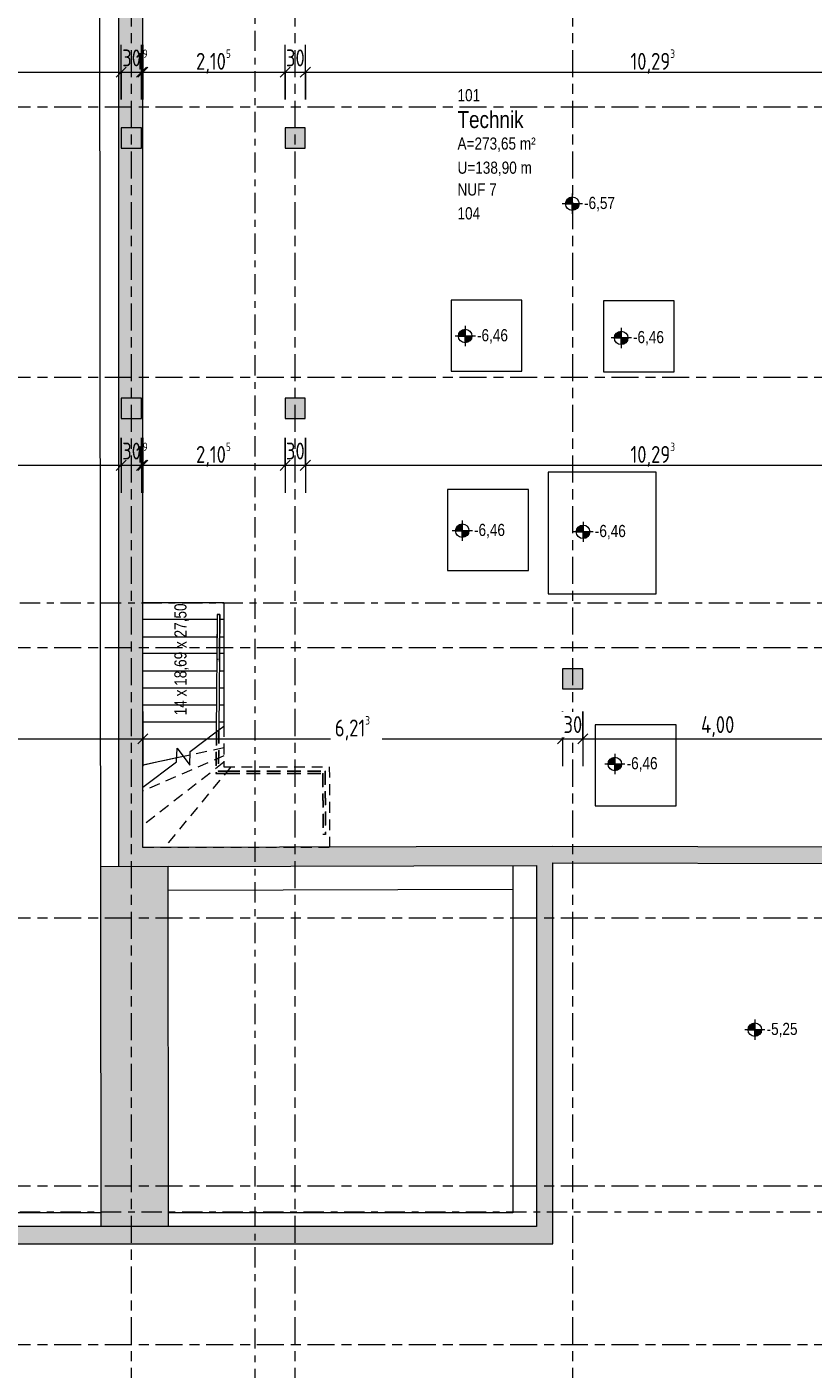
# Model space of a CAD drawing. Header units: metres. Extents: x -39 to 114, y -54 to 869.
# Tile 9 of 44: x -15 to -4, y -23 to -3. Entities that reach past the tile are written whole.
import ezdxf

# ---------------------------------------------------------------- set-up
doc = ezdxf.new("R2010")
doc.units = ezdxf.units.M
for name, pattern in [('_Rasterlinie_', [0.75, 0.4, -0.1, 0.15, -0.1]), ('_Schnittlinie_', [0.6, 0.3, -0.1, 0.1, -0.1]), ('_Verdeckte Linien_', [0.3, 0.2, -0.1]), ('Verdeckt klein', [0.24, 0.16, -0.08])]:
    doc.linetypes.add(name, pattern=pattern)
for name, color, linetype, lineweight in [('A_Bem', 7, 'Continuous', 5), ('A_Bem-100', 7, 'Continuous', 5), ('A_Geländer', 7, 'Continuous', 5), ('A_Geschossdecken', 7, 'Continuous', 5), ('A_Geschossdecken_Schraffur', 7, 'Continuous', 5), ('A_Hoehenkoten', 124, 'Continuous', 5), ('A_Raster', 128, 'Continuous', 5), ('A_Raum-Txt', 16, 'Continuous', 5), ('A_Symbol-S_A', 172, 'Continuous', 5), ('A_Tragwerksstützen', 7, 'Continuous', 5), ('A_Treppe', 38, 'Continuous', 5), ('A_Wand', 244, 'Continuous', 5), ('A_Wand_Schraff', 1, 'Continuous', 5), ('Treppe - Beschriftungen', 50, 'Continuous', 5)]:
    doc.layers.add(name, color=color, linetype=linetype, lineweight=lineweight)
doc.styles.add('Arial', font='arial.ttf', dxfattribs={"width": 0.8, "height": 0.18})
doc.styles.add('Arial_B', font='txt', dxfattribs={"width": 0.8, "height": 0.25})
doc.styles.add('ISOCPEUR', font='isocpeur.ttf', dxfattribs={"width": 0.8, "height": 0.25})
doc.dimstyles.new('BLB-Standard_2_5_Aussen', dxfattribs={"dimscale": 0.3048, "dimtxt": 0.248995, "dimasz": 0.492126, "dimexe": 1.32874, "dimexo": 0.0625, "dimgap": 0.032808, "dimtad": 1, "dimdec": 1, "dimlfac": 100, "dimrnd": 0.1, "dimdsep": 46, "dimtxsty": 'ISOCPEUR', "dimblk1": 'OBLIQUE', "dimblk2": 'OBLIQUE', "dimsah": 1, "dimcen": 0.09, "dimdle": 0.164042, "dimazin": 0, "dimtfac": 1, "dimtdec": 4, "dimtix": 1, "dimtmove": 0, "dimatfit": 3, "dimfxl": 1.32874, "dimfxlon": 1, "dimtvp": 1, "dimtolj": 1, "dimtzin": 0, "dimarcsym": 2})
doc.dimstyles.new('BLB-Standard_2_5_Aussen_1', dxfattribs={"dimscale": 0.3048, "dimtxt": 0.248995, "dimasz": 0.492126, "dimexe": 1.32874, "dimexo": 0.0625, "dimgap": 0.032808, "dimtad": 1, "dimrnd": 0.001, "dimzin": 0, "dimdsep": 46, "dimtxsty": 'ISOCPEUR', "dimblk1": 'OBLIQUE', "dimblk2": 'OBLIQUE', "dimsah": 1, "dimcen": 0.09, "dimdle": 0.164042, "dimazin": 0, "dimtfac": 1, "dimtdec": 4, "dimtix": 1, "dimtmove": 0, "dimatfit": 3, "dimfxl": 1.32874, "dimfxlon": 1, "dimtvp": 1, "dimtolj": 1, "dimtzin": 0, "dimarcsym": 2})
doc.dimstyles.new('BLB-Standard_2_5_Aussen_maskiert', dxfattribs={"dimscale": 0.3048, "dimtxt": 0.248995, "dimasz": 0.492126, "dimexe": 1.32874, "dimexo": 0.0625, "dimgap": 0.032808, "dimtad": 1, "dimrnd": 0.001, "dimzin": 0, "dimdsep": 46, "dimtxsty": 'ISOCPEUR', "dimblk1": 'OBLIQUE', "dimblk2": 'OBLIQUE', "dimsah": 1, "dimcen": 0.09, "dimdle": 0.164042, "dimazin": 0, "dimtfac": 1, "dimtdec": 4, "dimtix": 1, "dimtmove": 0, "dimatfit": 3, "dimfxl": 1.32874, "dimfxlon": 1, "dimtvp": 1, "dimtfill": 1, "dimtolj": 1, "dimtzin": 0, "dimarcsym": 2})
doc.dimstyles.new('BLB-Standard_2_5_Aussen_maskiert_1', dxfattribs={"dimscale": 0.3048, "dimtxt": 0.248995, "dimasz": 0.492126, "dimexe": 1.32874, "dimexo": 0.0625, "dimgap": 0.032808, "dimtad": 1, "dimdec": 1, "dimlfac": 100, "dimrnd": 0.1, "dimdsep": 46, "dimtxsty": 'ISOCPEUR', "dimblk1": 'OBLIQUE', "dimblk2": 'OBLIQUE', "dimsah": 1, "dimcen": 0.09, "dimdle": 0.164042, "dimazin": 0, "dimtfac": 1, "dimtdec": 4, "dimtix": 1, "dimtmove": 0, "dimatfit": 3, "dimfxl": 1.32874, "dimfxlon": 1, "dimtvp": 1, "dimtfill": 1, "dimtolj": 1, "dimtzin": 0, "dimarcsym": 2})

# ---------------------------------------------------------------- blocks, each defined once
blk = doc.blocks.new('Geländer - Geländer-8097931-A-E-2- OK FFB')
at = {"layer": 'A_Geländer', "color": 250, "linetype": '_Verdeckte Linien_', "lineweight": 9}
for p, q in [((-12.619, -13.258), (-12.625, -13.875)), ((-12.619, -13.258), (-12.625, -13.875)), ((-12.619, -13.258), (-12.625, -13.875)), ((-12.619, -13.258), (-12.625, -13.875)), ((-12.619, -13.258), (-12.625, -13.875)), ((-12.619, -13.258), (-12.625, -13.875)), ((-12.589, -13.236), (-12.594, -13.845)), ((-12.589, -13.236), (-12.594, -13.845)), ((-12.589, -13.236), (-12.594, -13.845)), ((-12.589, -13.236), (-12.594, -13.845)), ((-12.589, -13.236), (-12.594, -13.845)), ((-12.589, -13.236), (-12.594, -13.845)), ((-12.625, -13.875), (-12.473, -13.875)), ((-12.625, -13.875), (-12.473, -13.875)), ((-12.625, -13.875), (-12.473, -13.875)), ((-12.625, -13.875), (-12.473, -13.875)), ((-12.625, -13.875), (-12.473, -13.875)), ((-12.625, -13.875), (-12.473, -13.875)), ((-12.594, -13.845), (-12.473, -13.845)), ((-12.594, -13.845), (-12.473, -13.845)), ((-12.594, -13.845), (-12.473, -13.845)), ((-12.594, -13.845), (-12.473, -13.845)), ((-12.594, -13.845), (-12.473, -13.845)), ((-12.594, -13.845), (-12.473, -13.845)), ((-12.473, -13.845), (-11.014, -13.845)), ((-12.473, -13.845), (-11.014, -13.845)), ((-12.473, -13.845), (-11.014, -13.845)), ((-12.473, -13.845), (-11.014, -13.845)), ((-12.473, -13.845), (-11.014, -13.845)), ((-12.473, -13.845), (-11.014, -13.845)), ((-12.473, -13.875), (-11.044, -13.875)), ((-12.473, -13.875), (-11.044, -13.875)), ((-12.473, -13.875), (-11.044, -13.875)), ((-12.473, -13.875), (-11.044, -13.875)), ((-12.473, -13.875), (-11.044, -13.875)), ((-12.473, -13.875), (-11.044, -13.875)), ((-11.044, -13.875), (-11.041, -14.781)), ((-11.044, -13.875), (-11.041, -14.781)), ((-11.044, -13.875), (-11.041, -14.781)), ((-11.044, -13.875), (-11.041, -14.781)), ((-11.044, -13.875), (-11.041, -14.781)), ((-11.044, -13.875), (-11.041, -14.781)), ((-11.014, -13.845), (-11.011, -14.781)), ((-11.014, -13.845), (-11.011, -14.781)), ((-11.014, -13.845), (-11.011, -14.781)), ((-11.014, -13.845), (-11.011, -14.781)), ((-11.014, -13.845), (-11.011, -14.781)), ((-11.014, -13.845), (-11.011, -14.781)), ((-11.011, -14.781), (-11.041, -14.781)), ((-11.011, -14.781), (-11.041, -14.781)), ((-11.011, -14.781), (-11.041, -14.781)), ((-11.011, -14.781), (-11.041, -14.781)), ((-11.011, -14.781), (-11.041, -14.781)), ((-11.011, -14.781), (-11.041, -14.781))]:
    blk.add_line(p, q, dxfattribs=at)
blk = doc.blocks.new('Typ des oberen Holms - Oberer Geländerholm_Innen_-8097936-A-E-2- OK FFB')
at = {"layer": 'A_Geländer', "color": 250, "lineweight": 9}
for p, q in [((-12.609, -11.525), (-12.615, -12.221)), ((-12.575, -12.222), (-12.569, -11.525))]:
    blk.add_line(p, q, dxfattribs=at)
at = {"layer": 'A_Geländer', "color": 250, "lineweight": 9, "flags": 128}
for points in [[(-12.591, -11.525), (-12.589, -11.525), (-12.587, -11.525)], [(-12.593, -12.191), (-12.595, -12.191), (-12.597, -12.191)]]:
    blk.add_lwpolyline(points, dxfattribs=at)
blk = doc.blocks.new('Typ des oberen Holms - Oberer Geländerholm_Innen_-V11-A-E-2- OK FFB')
at = {"layer": 'A_Geländer', "color": 250, "lineweight": 9}
for p, q in [((-12.609, -11.525), (-12.624, -13.262)), ((-12.569, -11.525), (-12.609, -11.525)), ((-12.569, -11.525), (-12.584, -13.232)), ((-12.624, -13.262), (-12.584, -13.232))]:
    blk.add_line(p, q, dxfattribs=at)
at = {"layer": 'A_Geländer', "color": 250, "linetype": '_Verdeckte Linien_', "lineweight": 9}
for p, q in [((-12.624, -13.262), (-12.63, -13.88)), ((-12.584, -13.232), (-12.589, -13.84)), ((-12.63, -13.88), (-12.473, -13.88)), ((-12.589, -13.84), (-12.473, -13.84)), ((-12.473, -13.84), (-11.009, -13.84)), ((-12.473, -13.88), (-11.049, -13.88)), ((-11.049, -13.88), (-11.046, -14.782)), ((-11.009, -13.84), (-11.006, -14.781)), ((-11.006, -14.781), (-11.046, -14.782))]:
    blk.add_line(p, q, dxfattribs=at)
blk = doc.blocks.new('Höhenkoten - Kreuz gefüllt-6114407-A-E-2- OK FFB')
at = {"layer": 'A_Hoehenkoten'}
h = blk.add_hatch(color=256, dxfattribs=at)
edge = h.paths.add_edge_path(flags=0)
edge.add_line((0.001, 0.0014), (0, 0.0014))
edge.add_line((0, 0.0014), (0, 0.0024))
edge.add_arc((0, 0.0014), 0.001, 0, 90, ccw=False)
h = blk.add_hatch(color=256, dxfattribs=at)
edge = h.paths.add_edge_path(flags=0)
edge.add_line((-0.001, 0.0014), (0, 0.0014))
edge.add_line((0, 0.0014), (0, 0.0004))
edge.add_arc((0, 0.0014), 0.001, 180, 270, ccw=False)
for p, q in [((0, 0.0029), (0, -0.0001)), ((0, 0.0014), (0, 0.0024)), ((0, 0.0024), (0, 0.0014)), ((0, 0.0024), (0, 0.0014)), ((0, 0.0014), (0, 0.0024)), ((-0.0015, 0.0014), (0.0015, 0.0014)), ((-0.001, 0.0014), (0, 0.0014)), ((0, 0.0014), (-0.001, 0.0014)), ((0, 0.0014), (-0.001, 0.0014)), ((-0.001, 0.0014), (0, 0.0014)), ((0.001, 0.0014), (0, 0.0014)), ((0, 0.0014), (0, 0.0004)), ((0, 0.0004), (0, 0.0014)), ((0, 0.0014), (0.001, 0.0014)), ((0, 0.0014), (0.001, 0.0014)), ((0.001, 0.0014), (0, 0.0014)), ((0, 0.0014), (0, 0.0004)), ((0, 0.0004), (0, 0.0014))]:
    blk.add_line(p, q, dxfattribs=at)
for start, end in [(90, 180), (90, 180), (360, 90), (360, 90), (180, 270), (180, 270), (270, 0), (270, 360)]:
    blk.add_arc((0, 0.0014), 0.001, start, end, dxfattribs=at)
blk = doc.blocks.new('DIMBLOCK204-A-E-2- OK FFB')
at = {"layer": 'A_Bem-100'}
for p, q in [((-19.829, -3.907), (-19.829, -3.097)), ((-14.029, -3.907), (-14.029, -3.097)), ((-19.829, -3.502), (-14.029, -3.502)), ((-19.829, -3.502), (-19.829, -3.907)), ((-14.029, -3.502), (-14.029, -3.907))]:
    blk.add_line(p, q, dxfattribs=at)
at = {"layer": 'A_Bem-100', "lineweight": 9}
for p, q in [((-19.829, -3.502), (-19.904, -3.577)), ((-19.829, -3.502), (-19.754, -3.427)), ((-14.029, -3.502), (-14.104, -3.577)), ((-14.029, -3.502), (-13.954, -3.427))]:
    blk.add_line(p, q, dxfattribs=at)
at = {"layer": 'A_Bem-100', "color": 0, "insert": (-17.169, -3.165), "char_height": 0.25, "width": 0.57664, "attachment_point": 1, "line_spacing_factor": 1.149209, "style": 'ISOCPEUR'}
blk.add_mtext('5,80', dxfattribs=at)
blk = doc.blocks.new('_Oblique')
at = {"color": 0, "linetype": 'ByBlock', "lineweight": -2}
blk.add_line((-0.5, -0.5), (0.5, 0.5), dxfattribs=at)
blk = doc.blocks.new('DIMBLOCK205-A-E-2- OK FFB')
at = {"layer": 'A_Bem-100'}
for p, q in [((-14.029, -3.907), (-14.029, -3.097)), ((-13.729, -3.907), (-13.729, -3.097)), ((-14.029, -3.502), (-13.729, -3.502)), ((-14.029, -3.502), (-14.029, -3.907)), ((-13.729, -3.502), (-13.729, -3.907))]:
    blk.add_line(p, q, dxfattribs=at)
at = {"layer": 'A_Bem-100', "lineweight": 9}
for p, q in [((-14.029, -3.502), (-14.104, -3.577)), ((-14.029, -3.502), (-13.954, -3.427)), ((-13.729, -3.502), (-13.804, -3.577)), ((-13.729, -3.502), (-13.654, -3.427))]:
    blk.add_line(p, q, dxfattribs=at)
at = {"layer": 'A_Bem-100', "color": 0, "insert": (-14.015, -3.165), "char_height": 0.25, "width": 0.32865, "attachment_point": 1, "line_spacing_factor": 1.149209, "style": 'ISOCPEUR'}
blk.add_mtext('30', dxfattribs=at)
blk = doc.blocks.new('DIMBLOCK206-A-E-2- OK FFB')
at = {"layer": 'A_Bem-100'}
for p, q in [((-13.729, -3.907), (-13.729, -3.097)), ((-13.709, -3.097), (-13.709, -3.907)), ((-13.709, -3.502), (-13.709, -3.097)), ((-13.729, -3.502), (-13.709, -3.502)), ((-13.729, -3.502), (-13.729, -3.907))]:
    blk.add_line(p, q, dxfattribs=at)
at = {"layer": 'A_Bem-100', "lineweight": 9}
for p, q in [((-13.729, -3.502), (-13.804, -3.577)), ((-13.709, -3.502), (-13.784, -3.577)), ((-13.729, -3.502), (-13.654, -3.427)), ((-13.709, -3.502), (-13.634, -3.427))]:
    blk.add_line(p, q, dxfattribs=at)
at = {"layer": 'A_Bem-100', "color": 0, "insert": (-13.812, -3.165), "char_height": 0.25, "width": 0.22408, "attachment_point": 1, "line_spacing_factor": 1.149209, "style": 'ISOCPEUR'}
blk.add_mtext('1\\A2\\H0.5x;\\S9^  ;\\H2x;', dxfattribs=at)
blk = doc.blocks.new('DIMBLOCK207-A-E-2- OK FFB')
at = {"layer": 'A_Bem-100'}
for p, q in [((-13.709, -3.097), (-13.709, -3.907)), ((-13.709, -3.502), (-13.709, -3.097)), ((-11.604, -3.907), (-11.604, -3.097)), ((-13.709, -3.502), (-11.604, -3.502)), ((-11.604, -3.502), (-11.604, -3.907))]:
    blk.add_line(p, q, dxfattribs=at)
at = {"layer": 'A_Bem-100', "lineweight": 9}
for p, q in [((-13.709, -3.502), (-13.784, -3.577)), ((-13.709, -3.502), (-13.634, -3.427)), ((-11.604, -3.502), (-11.679, -3.577)), ((-11.604, -3.502), (-11.529, -3.427))]:
    blk.add_line(p, q, dxfattribs=at)
at = {"layer": 'A_Bem-100', "color": 0, "insert": (-12.922, -3.165), "char_height": 0.25, "width": 0.63639, "attachment_point": 1, "line_spacing_factor": 1.149209, "style": 'ISOCPEUR'}
blk.add_mtext('2,10\\A2\\H0.5x;\\S5^  ;\\H2x;', dxfattribs=at)
blk = doc.blocks.new('DIMBLOCK208-A-E-2- OK FFB')
at = {"layer": 'A_Bem-100'}
for p, q in [((-11.604, -3.907), (-11.604, -3.097)), ((-11.304, -3.907), (-11.304, -3.097)), ((-11.604, -3.502), (-11.304, -3.502)), ((-11.604, -3.502), (-11.604, -3.907)), ((-11.304, -3.502), (-11.304, -3.907))]:
    blk.add_line(p, q, dxfattribs=at)
at = {"layer": 'A_Bem-100', "lineweight": 9}
for p, q in [((-11.604, -3.502), (-11.679, -3.577)), ((-11.604, -3.502), (-11.529, -3.427)), ((-11.304, -3.502), (-11.379, -3.577)), ((-11.304, -3.502), (-11.229, -3.427))]:
    blk.add_line(p, q, dxfattribs=at)
at = {"layer": 'A_Bem-100', "color": 0, "insert": (-11.591, -3.165), "char_height": 0.25, "width": 0.32865, "attachment_point": 1, "line_spacing_factor": 1.149209, "style": 'ISOCPEUR'}
blk.add_mtext('30', dxfattribs=at)
blk = doc.blocks.new('DIMBLOCK209-A-E-2- OK FFB')
at = {"layer": 'A_Bem-100'}
for p, q in [((-11.304, -3.907), (-11.304, -3.097)), ((-1.011, -3.097), (-1.011, -3.907)), ((-1.011, -3.502), (-1.011, -3.097)), ((-11.304, -3.502), (-0.961, -3.502)), ((-11.304, -3.502), (-11.304, -3.907))]:
    blk.add_line(p, q, dxfattribs=at)
at = {"layer": 'A_Bem-100', "lineweight": 9}
for p, q in [((-11.304, -3.502), (-11.379, -3.577)), ((-11.304, -3.502), (-11.229, -3.427)), ((-1.011, -3.502), (-1.086, -3.577)), ((-1.011, -3.502), (-0.936, -3.427))]:
    blk.add_line(p, q, dxfattribs=at)
at = {"layer": 'A_Bem-100', "color": 0, "insert": (-6.491, -3.165), "char_height": 0.25, "width": 0.80072, "attachment_point": 1, "line_spacing_factor": 1.149209, "style": 'ISOCPEUR'}
blk.add_mtext('10,29\\A2\\H0.5x;\\S3^  ;\\H2x;', dxfattribs=at)
blk = doc.blocks.new('DIMBLOCK211-A-E-2- OK FFB')
at = {"layer": 'A_Bem-100'}
for p, q in [((-19.829, -8.913), (-19.829, -9.723)), ((-19.829, -9.318), (-19.829, -8.913)), ((-14.029, -8.913), (-14.029, -9.723)), ((-14.029, -9.318), (-14.029, -8.913)), ((-19.829, -9.318), (-14.029, -9.318))]:
    blk.add_line(p, q, dxfattribs=at)
at = {"layer": 'A_Bem-100', "lineweight": 9}
for p, q in [((-19.829, -9.318), (-19.904, -9.393)), ((-19.829, -9.318), (-19.754, -9.243)), ((-14.029, -9.318), (-14.104, -9.393)), ((-14.029, -9.318), (-13.954, -9.243))]:
    blk.add_line(p, q, dxfattribs=at)
at = {"layer": 'A_Bem-100', "color": 0, "insert": (-17.169, -8.982), "char_height": 0.25, "width": 0.57664, "attachment_point": 1, "line_spacing_factor": 1.149209, "style": 'ISOCPEUR'}
blk.add_mtext('5,80', dxfattribs=at)
blk = doc.blocks.new('DIMBLOCK212-A-E-2- OK FFB')
at = {"layer": 'A_Bem-100'}
for p, q in [((-14.029, -8.913), (-14.029, -9.723)), ((-14.029, -9.318), (-14.029, -8.913)), ((-13.729, -8.913), (-13.729, -9.723)), ((-13.729, -9.318), (-13.729, -8.913)), ((-14.029, -9.318), (-13.729, -9.318))]:
    blk.add_line(p, q, dxfattribs=at)
at = {"layer": 'A_Bem-100', "lineweight": 9}
for p, q in [((-14.029, -9.318), (-14.104, -9.393)), ((-14.029, -9.318), (-13.954, -9.243)), ((-13.729, -9.318), (-13.804, -9.393)), ((-13.729, -9.318), (-13.654, -9.243))]:
    blk.add_line(p, q, dxfattribs=at)
at = {"layer": 'A_Bem-100', "color": 0, "insert": (-14.015, -8.982), "char_height": 0.25, "width": 0.32865, "attachment_point": 1, "line_spacing_factor": 1.149209, "style": 'ISOCPEUR'}
blk.add_mtext('30', dxfattribs=at)
blk = doc.blocks.new('DIMBLOCK213-A-E-2- OK FFB')
at = {"layer": 'A_Bem-100'}
for p, q in [((-13.729, -8.913), (-13.729, -9.723)), ((-13.729, -9.318), (-13.729, -8.913)), ((-13.709, -8.913), (-13.709, -9.723)), ((-13.709, -9.318), (-13.709, -8.913)), ((-13.729, -9.318), (-13.709, -9.318))]:
    blk.add_line(p, q, dxfattribs=at)
at = {"layer": 'A_Bem-100', "lineweight": 9}
for p, q in [((-13.729, -9.318), (-13.804, -9.393)), ((-13.709, -9.318), (-13.784, -9.393)), ((-13.729, -9.318), (-13.654, -9.243)), ((-13.709, -9.318), (-13.634, -9.243))]:
    blk.add_line(p, q, dxfattribs=at)
at = {"layer": 'A_Bem-100', "color": 0, "insert": (-13.812, -8.982), "char_height": 0.25, "width": 0.22408, "attachment_point": 1, "line_spacing_factor": 1.149209, "style": 'ISOCPEUR'}
blk.add_mtext('1\\A2\\H0.5x;\\S9^  ;\\H2x;', dxfattribs=at)
blk = doc.blocks.new('DIMBLOCK214-A-E-2- OK FFB')
at = {"layer": 'A_Bem-100'}
for p, q in [((-13.709, -8.913), (-13.709, -9.723)), ((-13.709, -9.318), (-13.709, -8.913)), ((-11.604, -8.913), (-11.604, -9.723)), ((-11.604, -9.318), (-11.604, -8.913)), ((-13.709, -9.318), (-11.604, -9.318))]:
    blk.add_line(p, q, dxfattribs=at)
at = {"layer": 'A_Bem-100', "lineweight": 9}
for p, q in [((-13.709, -9.318), (-13.784, -9.393)), ((-13.709, -9.318), (-13.634, -9.243)), ((-11.604, -9.318), (-11.679, -9.393)), ((-11.604, -9.318), (-11.529, -9.243))]:
    blk.add_line(p, q, dxfattribs=at)
at = {"layer": 'A_Bem-100', "color": 0, "insert": (-12.922, -8.982), "char_height": 0.25, "width": 0.63639, "attachment_point": 1, "line_spacing_factor": 1.149209, "style": 'ISOCPEUR'}
blk.add_mtext('2,10\\A2\\H0.5x;\\S5^  ;\\H2x;', dxfattribs=at)
blk = doc.blocks.new('DIMBLOCK215-A-E-2- OK FFB')
at = {"layer": 'A_Bem-100'}
for p, q in [((-11.604, -8.913), (-11.604, -9.723)), ((-11.604, -9.318), (-11.604, -8.913)), ((-11.304, -8.913), (-11.304, -9.723)), ((-11.304, -9.318), (-11.304, -8.913)), ((-11.604, -9.318), (-11.304, -9.318))]:
    blk.add_line(p, q, dxfattribs=at)
at = {"layer": 'A_Bem-100', "lineweight": 9}
for p, q in [((-11.604, -9.318), (-11.679, -9.393)), ((-11.604, -9.318), (-11.529, -9.243)), ((-11.304, -9.318), (-11.379, -9.393)), ((-11.304, -9.318), (-11.229, -9.243))]:
    blk.add_line(p, q, dxfattribs=at)
at = {"layer": 'A_Bem-100', "color": 0, "insert": (-11.591, -8.982), "char_height": 0.25, "width": 0.32865, "attachment_point": 1, "line_spacing_factor": 1.149209, "style": 'ISOCPEUR'}
blk.add_mtext('30', dxfattribs=at)
blk = doc.blocks.new('DIMBLOCK216-A-E-2- OK FFB')
at = {"layer": 'A_Bem-100'}
for p, q in [((-11.304, -8.913), (-11.304, -9.723)), ((-11.304, -9.318), (-11.304, -8.913)), ((-1.011, -8.913), (-1.011, -9.723)), ((-1.011, -9.318), (-1.011, -8.913)), ((-11.304, -9.318), (-0.961, -9.318))]:
    blk.add_line(p, q, dxfattribs=at)
at = {"layer": 'A_Bem-100', "lineweight": 9}
for p, q in [((-11.304, -9.318), (-11.379, -9.393)), ((-11.304, -9.318), (-11.229, -9.243)), ((-1.011, -9.318), (-1.086, -9.393)), ((-1.011, -9.318), (-0.936, -9.243))]:
    blk.add_line(p, q, dxfattribs=at)
at = {"layer": 'A_Bem-100', "color": 0, "insert": (-6.491, -8.982), "char_height": 0.25, "width": 0.80072, "attachment_point": 1, "line_spacing_factor": 1.149209, "style": 'ISOCPEUR'}
blk.add_mtext('10,29\\A2\\H0.5x;\\S3^  ;\\H2x;', dxfattribs=at)
blk = doc.blocks.new('DIMBLOCK218-A-E-2- OK FFB')
at = {"layer": 'A_Bem-100'}
for p, q in [((-19.829, -12.961), (-19.829, -13.771)), ((-19.829, -13.366), (-19.829, -12.961)), ((-13.709, -12.961), (-13.709, -13.771)), ((-13.709, -13.366), (-13.709, -12.961)), ((-19.829, -13.366), (-13.709, -13.366))]:
    blk.add_line(p, q, dxfattribs=at)
at = {"layer": 'A_Bem-100', "lineweight": 9}
for p, q in [((-19.829, -13.366), (-19.754, -13.291)), ((-13.709, -13.366), (-13.634, -13.291)), ((-19.829, -13.366), (-19.904, -13.441)), ((-13.709, -13.366), (-13.784, -13.441))]:
    blk.add_line(p, q, dxfattribs=at)
at = {"layer": 'A_Bem-100', "color": 0, "insert": (-17.014, -13.029), "char_height": 0.25, "width": 0.58859, "attachment_point": 1, "line_spacing_factor": 1.149209, "style": 'ISOCPEUR', "bg_fill": 3, "box_fill_scale": 1.25, "bg_fill_color": 256, "bg_fill_true_color": 13158600, "bg_fill_transparency": 0}
blk.add_mtext('6,11\\A2\\H0.5x;\\S9^  ;\\H2x;', dxfattribs=at)
blk = doc.blocks.new('DIMBLOCK219-A-E-2- OK FFB')
at = {"layer": 'A_Bem-100'}
for p, q in [((-13.709, -12.961), (-13.709, -13.771)), ((-13.709, -13.366), (-13.709, -12.961)), ((-7.496, -12.961), (-7.496, -13.771)), ((-7.496, -13.366), (-7.496, -12.961)), ((-13.709, -13.366), (-7.496, -13.366))]:
    blk.add_line(p, q, dxfattribs=at)
at = {"layer": 'A_Bem-100', "lineweight": 9}
for p, q in [((-13.709, -13.366), (-13.634, -13.291)), ((-7.496, -13.366), (-7.421, -13.291)), ((-13.709, -13.366), (-13.784, -13.441)), ((-7.496, -13.366), (-7.571, -13.441))]:
    blk.add_line(p, q, dxfattribs=at)
at = {"layer": 'A_Bem-100', "color": 0, "insert": (-10.868, -13.029), "char_height": 0.25, "width": 0.63639, "attachment_point": 1, "line_spacing_factor": 1.149209, "style": 'ISOCPEUR', "bg_fill": 3, "box_fill_scale": 1.25, "bg_fill_color": 256, "bg_fill_true_color": 13158600, "bg_fill_transparency": 0}
blk.add_mtext('6,21\\A2\\H0.5x;\\S3^  ;\\H2x;', dxfattribs=at)
blk = doc.blocks.new('DIMBLOCK220-A-E-2- OK FFB')
at = {"layer": 'A_Bem-100'}
for p, q in [((-7.496, -12.961), (-7.496, -13.771)), ((-7.496, -13.366), (-7.496, -12.961)), ((-7.196, -12.961), (-7.196, -13.771)), ((-7.196, -13.366), (-7.196, -12.961)), ((-7.496, -13.366), (-7.196, -13.366))]:
    blk.add_line(p, q, dxfattribs=at)
at = {"layer": 'A_Bem-100', "lineweight": 9}
for p, q in [((-7.496, -13.366), (-7.421, -13.291)), ((-7.196, -13.366), (-7.121, -13.291)), ((-7.496, -13.366), (-7.571, -13.441)), ((-7.196, -13.366), (-7.271, -13.441))]:
    blk.add_line(p, q, dxfattribs=at)
at = {"layer": 'A_Bem-100', "color": 0, "insert": (-7.483, -13.029), "char_height": 0.25, "width": 0.32865, "attachment_point": 1, "line_spacing_factor": 1.149209, "style": 'ISOCPEUR', "bg_fill": 3, "box_fill_scale": 1.25, "bg_fill_color": 256, "bg_fill_true_color": 13158600, "bg_fill_transparency": 0}
blk.add_mtext('30', dxfattribs=at)
blk = doc.blocks.new('DIMBLOCK221-A-E-2- OK FFB')
at = {"layer": 'A_Bem-100'}
for p, q in [((-7.196, -12.961), (-7.196, -13.771)), ((-7.196, -13.366), (-7.196, -12.961)), ((-3.196, -12.961), (-3.196, -13.771)), ((-3.196, -13.366), (-3.196, -12.961)), ((-7.196, -13.366), (-3.196, -13.366))]:
    blk.add_line(p, q, dxfattribs=at)
at = {"layer": 'A_Bem-100', "lineweight": 9}
for p, q in [((-7.196, -13.366), (-7.121, -13.291)), ((-3.196, -13.366), (-3.121, -13.291)), ((-7.196, -13.366), (-7.271, -13.441)), ((-3.196, -13.366), (-3.271, -13.441))]:
    blk.add_line(p, q, dxfattribs=at)
at = {"layer": 'A_Bem-100', "color": 0, "insert": (-5.446, -13.029), "char_height": 0.25, "width": 0.60054, "attachment_point": 1, "line_spacing_factor": 1.149209, "style": 'ISOCPEUR', "bg_fill": 3, "box_fill_scale": 1.25, "bg_fill_color": 256, "bg_fill_true_color": 13158600, "bg_fill_transparency": 0}
blk.add_mtext('4,00', dxfattribs=at)

msp = doc.modelspace()

# ---------------------------------------------------------------- hatches: boundary and pattern name
at = {"layer": 'A_Geschossdecken_Schraffur', "lineweight": 9}
msp.add_hatch(color=254, dxfattribs=at).paths.add_polyline_path([(-13.331, -20.5786), (-13.3365, -15.2536), (-14.3365, -15.2565), (-14.331, -20.5786)], flags=0)
at = {"layer": 'A_Tragwerksstützen'}
for points in [[(-13.7286, -4.6267), (-13.7286, -4.3267), (-14.0286, -4.3267), (-14.0286, -4.6267)], [(-11.3042, -4.6267), (-11.3042, -4.3267), (-11.6042, -4.3267), (-11.6042, -4.6267)], [(-13.7286, -8.6267), (-13.7286, -8.3267), (-14.0286, -8.3267), (-14.0286, -8.6267)], [(-11.3042, -8.6267), (-11.3042, -8.3267), (-11.6042, -8.3267), (-11.6042, -8.6267)], [(-7.196, -12.6267), (-7.196, -12.3267), (-7.496, -12.3267), (-7.496, -12.6267)]]:
    msp.add_hatch(color=8, dxfattribs=at).paths.add_polyline_path(points, flags=0)
at = {"layer": 'A_Wand_Schraff', "lineweight": 9}
for points in [[(-14.0691, -14.9757), (-13.7091, -14.9746), (-13.7091, 6.4166), (-14.0691, 6.4166), (-14.0691, -14.3286)], [(-14.0691, -15.2557), (-7.6423, -15.2375), (-7.6423, -14.9575), (-14.0691, -14.9757)], [(-7.8823, -20.5786), (-7.6423, -20.5786), (-7.6423, -15.2375), (-7.8823, -15.2382), (-7.8823, -20.0091)], [(-13.8265, -20.8386), (-13.8265, -20.5786), (-16.3487, -20.5786), (-16.3459, -20.8386)], [(-7.6423, -20.8386), (-7.6423, -20.5786), (-13.8265, -20.5786), (-13.8265, -20.8386), (-12.5188, -20.8386)]]:
    msp.add_hatch(color=253, dxfattribs=at).paths.add_polyline_path(points, flags=0)
h = msp.add_hatch(color=253, dxfattribs=at)
h.paths.add_polyline_path([(-1.011, -15.2123), (-1.011, -14.9723), (-1.1323, -14.972), (-1.1328, -15.192), (-1.1258, -15.192), (-1.1249, -15.212), (-1.1229, -15.212)], flags=0)
h.paths.add_polyline_path([(-2.6399, -15.2086), (-2.6398, -15.1886), (-2.6328, -15.1886), (-2.6323, -14.9686), (-7.6423, -14.9575), (-7.6429, -15.1975), (-2.6399, -15.2086)], flags=0)

# ---------------------------------------------------------------- linework, layer by layer
at = {"layer": 'A_Geschossdecken', "color": 253, "lineweight": 9}
for p, q in [((-14.3755, 22.108), (-14.331, -20.5786)), ((-8.0975, -6.8745), (-9.1475, -6.8745)), ((-9.1475, -6.8745), (-9.1475, -7.9245)), ((-8.0975, -7.9245), (-8.0975, -6.8745)), ((-5.8425, -6.8845), (-6.8925, -6.8845)), ((-6.8925, -6.8845), (-6.8925, -7.9345)), ((-5.8425, -7.9345), (-5.8425, -6.8845)), ((-9.1475, -7.9245), (-8.0975, -7.9245)), ((-6.8925, -7.9345), (-5.8425, -7.9345)), ((-6.1081, -9.419), (-7.7081, -9.419)), ((-7.7081, -9.419), (-7.7081, -11.219)), ((-6.1081, -11.219), (-6.1081, -9.419)), ((-8.0014, -9.6759), (-9.2014, -9.6759)), ((-9.2014, -9.6759), (-9.2014, -10.8759)), ((-8.0014, -10.8759), (-8.0014, -9.6759)), ((-9.2014, -10.8759), (-8.0014, -10.8759)), ((-7.7081, -11.219), (-6.1081, -11.219)), ((-5.8154, -13.1564), (-7.0154, -13.1564)), ((-7.0154, -13.1564), (-7.0154, -14.3564)), ((-5.8154, -14.3564), (-5.8154, -13.1564)), ((-7.0154, -14.3564), (-5.8154, -14.3564)), ((-13.3365, -15.2536), (-14.3365, -15.2565)), ((-13.331, -20.5786), (-13.3365, -15.2536)), ((-8.2323, -15.2391), (-8.2323, -20.3786)), ((-13.3362, -15.6036), (-8.2323, -15.5892)), ((-14.3312, -20.3786), (-16.6909, -20.3786)), ((-8.2323, -20.3786), (-13.3312, -20.3786))]:
    msp.add_line(p, q, dxfattribs=at)
at = {"layer": 'A_Raster', "linetype": '_Rasterlinie_', "lineweight": 9}
for p, q in [((-13.8786, -53.073), (-13.8786, 37.0725)), ((-11.4542, -53.073), (-11.4542, 37.0725)), ((-7.346, -53.073), (-7.346, 37.0725)), ((31.1297, -4.0184), (-37.7073, -4.0184)), ((31.1297, -8.0184), (-37.7073, -8.0184)), ((31.1297, -12.0184), (-37.7073, -12.0184)), ((31.1297, -16.0184), (-37.7073, -16.0184)), ((31.1297, -19.9826), (-37.7073, -19.9826)), ((31.1297, -22.3326), (-37.7073, -22.3326))]:
    msp.add_line(p, q, dxfattribs=at)
at = {"layer": 'A_Symbol-S_A', "linetype": '_Schnittlinie_', "lineweight": 9}
for p, q in [((-12.0459, -31.9872), (-12.0459, 27.094)), ((-24.5288, -11.3507), (29.1355, -11.3507)), ((-24.5288, -20.3624), (29.1355, -20.3624))]:
    msp.add_line(p, q, dxfattribs=at)
at = {"layer": 'A_Tragwerksstützen', "color": 250, "lineweight": 9}
for p, q in [((-13.7286, -4.3267), (-14.0286, -4.3267)), ((-14.0286, -4.3267), (-14.0286, -4.6267)), ((-13.7286, -4.6267), (-13.7286, -4.3267)), ((-11.3042, -4.3267), (-11.6042, -4.3267)), ((-11.6042, -4.3267), (-11.6042, -4.6267)), ((-11.3042, -4.6267), (-11.3042, -4.3267)), ((-14.0286, -4.6267), (-13.7286, -4.6267)), ((-11.6042, -4.6267), (-11.3042, -4.6267)), ((-13.7286, -8.3267), (-14.0286, -8.3267)), ((-14.0286, -8.3267), (-14.0286, -8.6267)), ((-13.7286, -8.6267), (-13.7286, -8.3267)), ((-11.3042, -8.3267), (-11.6042, -8.3267)), ((-11.6042, -8.3267), (-11.6042, -8.6267)), ((-11.3042, -8.6267), (-11.3042, -8.3267)), ((-14.0286, -8.6267), (-13.7286, -8.6267)), ((-11.6042, -8.6267), (-11.3042, -8.6267)), ((-7.196, -12.3267), (-7.496, -12.3267)), ((-7.496, -12.3267), (-7.496, -12.6267)), ((-7.196, -12.6267), (-7.196, -12.3267)), ((-7.496, -12.6267), (-7.196, -12.6267))]:
    msp.add_line(p, q, dxfattribs=at)
at = {"layer": 'A_Treppe', "color": 250, "lineweight": 9}
for p, q in [((-12.5091, -11.3523), (-13.7091, -11.3523)), ((-12.5091, -11.3523), (-12.5091, -11.5973)), ((-12.6097, -11.5973), (-13.7091, -11.5973)), ((-12.5091, -11.5973), (-12.5697, -11.5973)), ((-12.5091, -11.5973), (-12.5091, -11.8623)), ((-12.6121, -11.8623), (-13.7091, -11.8623)), ((-12.5091, -11.8623), (-12.5721, -11.8623)), ((-12.5091, -11.8623), (-12.5091, -12.1027)), ((-12.6142, -12.1027), (-13.7091, -12.1027)), ((-12.5091, -12.1027), (-12.5742, -12.1027)), ((-12.5091, -12.1027), (-12.5091, -12.3638)), ((-12.6165, -12.3638), (-13.7091, -12.3638)), ((-12.5091, -12.3638), (-12.5765, -12.3638)), ((-12.5091, -12.3638), (-12.5091, -12.6172)), ((-12.6187, -12.6172), (-13.7091, -12.6172)), ((-12.5091, -12.6172), (-12.5787, -12.6172)), ((-12.5091, -12.6172), (-12.5091, -12.8656)), ((-12.6208, -12.8656), (-13.7091, -12.8656)), ((-12.5091, -12.8656), (-12.5808, -12.8656)), ((-12.5091, -12.8656), (-12.5091, -13.1172)), ((-12.623, -13.1172), (-13.7091, -13.1172)), ((-13.0093, -13.5522), (-12.6243, -13.2622)), ((-12.5841, -13.2319), (-12.5091, -13.1755)), ((-12.5091, -13.1172), (-12.583, -13.1172)), ((-12.5091, -13.1172), (-12.5091, -13.1755)), ((-12.7639, -13.3674), (-13.7091, -13.3674)), ((-13.209, -13.7027), (-13.2031, -13.5026)), ((-13.2031, -13.5026), (-13.0151, -13.7522)), ((-13.2074, -13.6483), (-13.7091, -13.7549)), ((-13.7091, -14.0794), (-13.209, -13.7027)), ((-13.0109, -13.6066), (-13.1091, -13.6274)), ((-13.0151, -13.7522), (-13.0093, -13.5522))]:
    msp.add_line(p, q, dxfattribs=at)
at = {"layer": 'A_Treppe', "color": 250, "linetype": '_Verdeckte Linien_', "lineweight": 9}
for p, q in [((-12.5091, -11.3523), (-13.7091, -11.3523)), ((-12.6097, -11.5973), (-13.7091, -11.5973)), ((-12.5091, -11.5973), (-12.5697, -11.5973)), ((-12.6121, -11.8623), (-13.7091, -11.8623)), ((-12.5091, -11.8623), (-12.5721, -11.8623)), ((-12.6142, -12.1027), (-13.7091, -12.1027)), ((-12.5091, -12.1027), (-12.5742, -12.1027)), ((-12.6165, -12.3638), (-13.7091, -12.3638)), ((-12.5091, -12.3638), (-12.5765, -12.3638)), ((-12.6187, -12.6172), (-13.7091, -12.6172)), ((-12.5091, -12.6172), (-12.5787, -12.6172)), ((-12.6208, -12.8656), (-13.7091, -12.8656)), ((-12.5091, -12.8656), (-12.5808, -12.8656)), ((-12.623, -13.1172), (-13.7091, -13.1172)), ((-12.5091, -13.1172), (-12.583, -13.1172)), ((-12.7639, -13.3674), (-13.7091, -13.3674)), ((-13.2074, -13.6483), (-13.7091, -13.7549)), ((-13.0109, -13.6066), (-13.1091, -13.6274))]:
    msp.add_line(p, q, dxfattribs=at)
at = {"layer": 'A_Treppe', "color": 250, "linetype": 'Verdeckt klein', "lineweight": 9}
for p, q in [((-12.5091, -13.1755), (-12.5091, -13.7773)), ((-12.5091, -13.5), (-13.0109, -13.6066)), ((-12.5091, -13.5), (-13.0109, -13.6066)), ((-12.5091, -13.3674), (-12.7639, -13.3674)), ((-12.5091, -13.3674), (-12.7639, -13.3674)), ((-12.5091, -13.6159), (-13.7091, -14.1354)), ((-12.5091, -13.6159), (-13.7091, -14.1354)), ((-13.1091, -13.6274), (-13.2074, -13.6483)), ((-13.1091, -13.6274), (-13.2074, -13.6483)), ((-12.5091, -13.7113), (-13.7091, -14.6466)), ((-12.5091, -13.7113), (-13.7091, -14.6466)), ((-12.4045, -13.7773), (-13.3889, -14.9679)), ((-12.4045, -13.7773), (-13.3889, -14.9679)), ((-12.5091, -13.7773), (-10.9491, -13.7773)), ((-10.9491, -13.7773), (-10.9457, -14.9679)), ((-13.7091, -14.9679), (-10.9457, -14.9679))]:
    msp.add_line(p, q, dxfattribs=at)
at = {"layer": 'A_Wand', "color": 250, "lineweight": 9}
for p, q in [((-14.0691, 6.4166), (-14.0691, -15.2557)), ((-13.7091, -14.9747), (-13.7091, 6.4166)), ((-7.6423, -14.9575), (-13.7091, -14.9747)), ((-2.6323, -14.9686), (-7.6423, -14.9575)), ((-13.3365, -15.2536), (-7.8823, -15.2382)), ((-7.8823, -15.2382), (-7.8823, -20.5786)), ((-7.6429, -15.1975), (-2.6429, -15.2086)), ((-7.6423, -20.8386), (-7.6423, -15.1975)), ((-7.8823, -20.5786), (-16.4887, -20.5786)), ((-16.3459, -20.8386), (-7.6423, -20.8386))]:
    msp.add_line(p, q, dxfattribs=at)

# ---------------------------------------------------------------- block references
at = {"layer": 'A_Geländer', "color": 250, "lineweight": 9}
for name in ['Typ des oberen Holms - Oberer Geländerholm_Innen_-V11-A-E-2- OK FFB', 'Typ des oberen Holms - Oberer Geländerholm_Innen_-8097936-A-E-2- OK FFB', 'Geländer - Geländer-8097931-A-E-2- OK FFB']:
    msp.add_blockref(name, (0, 0), dxfattribs=at)
at = {"layer": 'A_Hoehenkoten', "extrusion": (0, 0, -1), "xscale": 99.99999999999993, "yscale": 99.99999999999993, "zscale": 99.99999999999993}
for p in [(7.3524, -5.5878), (8.9373, -7.5451), (6.6281, -7.5727), (8.9814, -10.4258), (7.1924, -10.4417), (6.7221, -13.8777), (4.6503, -17.8091)]:
    msp.add_blockref('Höhenkoten - Kreuz gefüllt-6114407-A-E-2- OK FFB', p, dxfattribs=at)

# ---------------------------------------------------------------- texts
at = {"layer": 'A_Hoehenkoten', "char_height": 0.18, "width": 0.542095, "attachment_point": 1, "line_spacing_factor": 0.941778, "style": 'Arial'}
for s, insert in [('-6,57', (-7.1782, -5.3457)), ('-6,46', (-8.7632, -7.3029)), ('-6,46', (-6.454, -7.3306)), ('-6,46', (-8.8072, -10.1837)), ('-6,46', (-7.0183, -10.1996)), ('-6,46', (-6.548, -13.6355)), ('-5,25', (-4.4762, -17.567))]:
    msp.add_mtext(s, dxfattribs=dict(at, insert=insert))
at = {"layer": 'A_Raum-Txt', "attachment_point": 1}
for s, insert, char_height, width, style in [('101', (-9.0517, -3.752), 0.18, 0.40405, 'Arial'), ('Technik', (-9.0517, -4.0775), 0.25, 1.269873, 'Arial_B'), ('A=273,65 m²', (-9.0517, -4.4673), 0.18, 1.378902, 'Arial'), ('U=138,90 m', (-9.0517, -4.824), 0.18, 1.314767, 'Arial'), ('NUF 7', (-9.0517, -5.1466), 0.18, 0.692658, 'Arial'), ('104', (-9.0517, -5.4992), 0.18, 0.40405, 'Arial')]:
    msp.add_mtext(s, dxfattribs=dict(at, insert=insert, char_height=char_height, width=width, style=style))
at = {"layer": 'Treppe - Beschriftungen', "color": 7, "insert": (-13.2432, -13.0165), "char_height": 0.18, "width": 1.949704, "attachment_point": 1, "rotation": 90, "style": 'Arial'}
msp.add_mtext('14 x 18,69 x 27,50', dxfattribs=at)

# ---------------------------------------------------------------- dimensions: what is measured, and where the dimension line sits
at = {"layer": 'A_Bem'}
for base, p1, p2, dimstyle, override, picture, middle in [((-14.0286, -3.5016), (-19.8286, -3.9066), (-14.0286, -3.9066), 'BLB-Standard_2_5_Aussen_1', {"dimpost": '<>', "dimfxl": 5.8}, 'DIMBLOCK204-A-E-2- OK FFB', (-16.9286, -3.3666)), ((-13.7286, -3.5016), (-14.0286, -3.9066), (-13.7286, -3.9066), 'BLB-Standard_2_5_Aussen', {"dimpost": '<>', "dimfxl": 0.3}, 'DIMBLOCK205-A-E-2- OK FFB', (-13.8786, -3.3666)), ((-11.3042, -3.5016), (-11.6042, -3.9066), (-11.3042, -3.9066), 'BLB-Standard_2_5_Aussen', {"dimpost": '<>', "dimfxl": 0.3}, 'DIMBLOCK208-A-E-2- OK FFB', (-11.4542, -3.3666)), ((-14.0286, -9.3182), (-19.8286, -8.9132), (-14.0286, -8.9132), 'BLB-Standard_2_5_Aussen_1', {"dimpost": '<>', "dimfxl": 5.8}, 'DIMBLOCK211-A-E-2- OK FFB', (-16.9286, -9.1832)), ((-13.7286, -9.3182), (-14.0286, -8.9132), (-13.7286, -8.9132), 'BLB-Standard_2_5_Aussen', {"dimpost": '<>', "dimfxl": 0.3}, 'DIMBLOCK212-A-E-2- OK FFB', (-13.8786, -9.1832)), ((-11.3042, -9.3182), (-11.6042, -8.9132), (-11.3042, -8.9132), 'BLB-Standard_2_5_Aussen', {"dimpost": '<>', "dimfxl": 0.3}, 'DIMBLOCK215-A-E-2- OK FFB', (-11.4542, -9.1832))]:
    dim = msp.add_linear_dim(base=base, p1=p1, p2=p2, dimstyle=dimstyle, override=override, dxfattribs=at)
    dim.commit()
    dim.dimension.update_dxf_attribs({"geometry": picture, "text_midpoint": middle})
for base, p1, p2, text, dimstyle, override, picture, middle in [((-13.7091, -3.5016), (-13.7286, -3.9066), (-13.7091, -3.0966), '\\A1;1\\Q;{\\A1;{\\H0.5x;\\S9^ ;}}', 'BLB-Standard_2_5_Aussen', {"dimpost": '<>', "dimfxl": 0.810233}, 'DIMBLOCK206-A-E-2- OK FFB', (-13.7188, -3.3666)), ((-11.6042, -3.5016), (-13.7091, -3.0966), (-11.6042, -3.9066), '\\A1;2,10\\Q;{\\A1;{\\H0.5x;\\S5^ ;}}', 'BLB-Standard_2_5_Aussen_1', {"dimpost": '<>', "dimfxl": 2.255409}, 'DIMBLOCK207-A-E-2- OK FFB', (-12.6566, -3.3416)), ((-1.011, -3.5016), (-11.3042, -3.9066), (-1.011, -3.0966), '\\A1;10,29\\Q;{\\A1;{\\H0.5x;\\S3^ ;}}', 'BLB-Standard_2_5_Aussen_1', {"dimpost": '<>', "dimfxl": 10.324983}, 'DIMBLOCK209-A-E-2- OK FFB', (-6.1576, -3.3416)), ((-13.7091, -9.3182), (-13.7286, -8.9132), (-13.7091, -8.9132), '\\A1;1\\Q;{\\A1;{\\H0.5x;\\S9^ ;}}', 'BLB-Standard_2_5_Aussen', {"dimpost": '<>', "dimfxl": 0.019436}, 'DIMBLOCK213-A-E-2- OK FFB', (-13.7188, -9.1832)), ((-11.6042, -9.3182), (-13.7091, -8.9132), (-11.6042, -8.9132), '\\A1;2,10\\Q;{\\A1;{\\H0.5x;\\S5^ ;}}', 'BLB-Standard_2_5_Aussen_1', {"dimpost": '<>', "dimfxl": 2.10494}, 'DIMBLOCK214-A-E-2- OK FFB', (-12.6566, -9.1582)), ((-1.011, -9.3182), (-11.3042, -8.9132), (-1.011, -8.9132), '\\A1;10,29\\Q;{\\A1;{\\H0.5x;\\S3^ ;}}', 'BLB-Standard_2_5_Aussen_1', {"dimpost": '<>', "dimfxl": 10.293161}, 'DIMBLOCK216-A-E-2- OK FFB', (-6.1576, -9.1582))]:
    dim = msp.add_linear_dim(base=base, p1=p1, p2=p2, text=text, dimstyle=dimstyle, override=override, dxfattribs=at)
    dim.commit()
    dim.dimension.update_dxf_attribs({"geometry": picture, "text_midpoint": middle})

# ---------------------------------------------------------------- next in the draw order: dimensions: what is measured, and where the dimension line sits
dim = msp.add_linear_dim(base=(-13.7091, -13.3656), p1=(-19.8286, -12.9606), p2=(-13.7091, -12.9606), text='\\A1;6,11\\Q;{\\A1;{\\H0.5x;\\S9^ ;}}', dimstyle='BLB-Standard_2_5_Aussen_maskiert', override={"dimpost": '<>', "dimfxl": 6.119436}, dxfattribs=at)
dim.commit()
dim.dimension.update_dxf_attribs({"geometry": 'DIMBLOCK218-A-E-2- OK FFB', "text_midpoint": (-16.7688, -13.2056)})

# ---------------------------------------------------------------- next in the draw order: dimensions: what is measured, and where the dimension line sits
dim = msp.add_linear_dim(base=(-7.496, -13.3656), p1=(-13.7091, -12.9606), p2=(-7.496, -12.9606), text='\\A1;6,21\\Q;{\\A1;{\\H0.5x;\\S3^ ;}}', dimstyle='BLB-Standard_2_5_Aussen_maskiert', override={"dimpost": '<>', "dimfxl": 6.213101}, dxfattribs=at)
dim.commit()
dim.dimension.update_dxf_attribs({"geometry": 'DIMBLOCK219-A-E-2- OK FFB', "text_midpoint": (-10.6026, -13.2056)})

# ---------------------------------------------------------------- next in the draw order: dimensions: what is measured, and where the dimension line sits
dim = msp.add_linear_dim(base=(-7.196, -13.3656), p1=(-7.496, -12.9606), p2=(-7.196, -12.9606), dimstyle='BLB-Standard_2_5_Aussen_maskiert_1', override={"dimpost": '<>', "dimfxl": 0.3}, dxfattribs=at)
dim.commit()
dim.dimension.update_dxf_attribs({"geometry": 'DIMBLOCK220-A-E-2- OK FFB', "text_midpoint": (-7.346, -13.2306)})

# ---------------------------------------------------------------- next in the draw order: dimensions: what is measured, and where the dimension line sits
dim = msp.add_linear_dim(base=(-3.196, -13.3656), p1=(-7.196, -12.9606), p2=(-3.196, -12.9606), dimstyle='BLB-Standard_2_5_Aussen_maskiert', override={"dimpost": '<>', "dimfxl": 4}, dxfattribs=at)
dim.commit()
dim.dimension.update_dxf_attribs({"geometry": 'DIMBLOCK221-A-E-2- OK FFB', "text_midpoint": (-5.196, -13.2306)})

doc.saveas('drawing.dxf')
